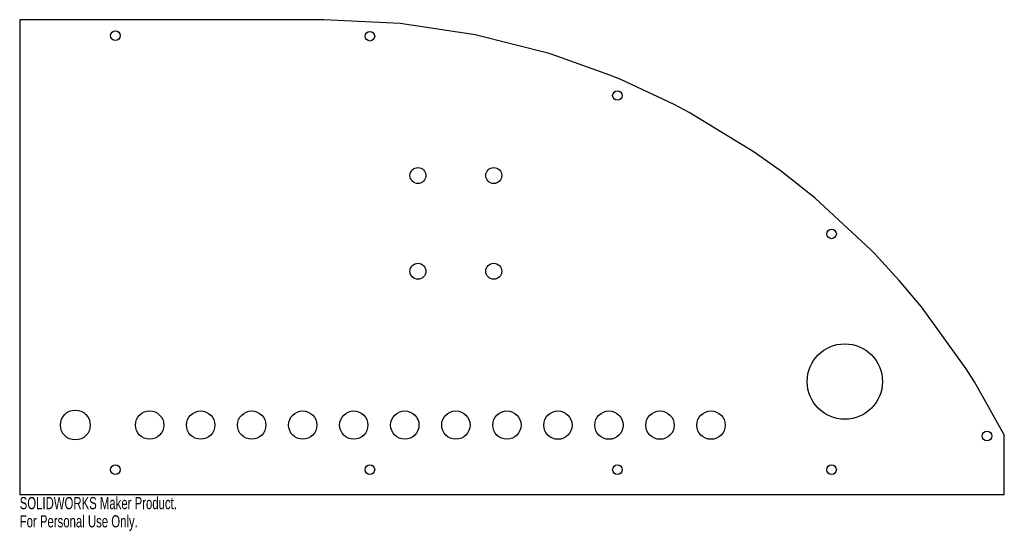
# Model space of a CAD drawing. Header units: inches. Extents: x 25.8 to 41.3, y 29.7 to 37.7.
import ezdxf

# ---------------------------------------------------------------- set-up
doc = ezdxf.new("R2010")
doc.units = ezdxf.units.IN
doc.header["$MEASUREMENT"] = 0
doc.styles.add('SLDTEXTSTYLE0', font='TXT', dxfattribs={"width": 0.7})

msp = doc.modelspace()

# ---------------------------------------------------------------- linework, layer by layer
at = {"color": 7, "linetype": 'Continuous', "lineweight": 25}
for p, q in [((25.844, 37.668), (25.844, 30.231)), ((30.613, 37.668), (25.844, 37.668)), ((31.806, 37.609), (30.613, 37.668)), ((32.986, 37.431), (31.806, 37.609)), ((34.143, 37.137), (32.986, 37.431)), ((34.263, 37.099), (34.143, 37.137)), ((35.095, 36.8), (34.263, 37.099)), ((35.265, 36.73), (35.095, 36.8)), ((36.104, 36.338), (35.265, 36.73)), ((36.341, 36.213), (36.104, 36.338)), ((37.36, 35.592), (36.341, 36.213)), ((37.787, 35.288), (37.36, 35.592)), ((38.243, 34.93), (37.787, 35.288)), ((38.313, 34.872), (38.243, 34.93)), ((39.189, 34.062), (38.313, 34.872)), ((39.251, 33.998), (39.189, 34.062)), ((39.632, 33.584), (39.251, 33.998)), ((39.981, 33.168), (39.632, 33.584)), ((40.68, 32.2), (39.981, 33.168)), ((40.809, 31.996), (40.68, 32.2)), ((41.279, 31.168), (40.809, 31.996)), ((41.279, 30.231), (41.279, 31.168)), ((25.844, 30.231), (41.279, 30.231))]:
    msp.add_line(p, q, dxfattribs=at)
for centre, radius in [((27.344, 37.418), 0.075), ((31.334, 37.409), 0.075), ((35.214, 36.48), 0.075), ((32.087, 35.227), 0.125), ((33.275, 35.227), 0.125), ((38.571, 34.313), 0.075), ((32.087, 33.727), 0.125), ((33.275, 33.727), 0.125), ((38.779, 32), 0.59), ((26.716, 31.319), 0.234), ((27.881, 31.319), 0.222), ((28.681, 31.318), 0.222), ((29.481, 31.318), 0.222), ((30.281, 31.318), 0.222), ((31.081, 31.318), 0.222), ((31.881, 31.318), 0.222), ((32.681, 31.318), 0.222), ((33.481, 31.318), 0.222), ((34.281, 31.317), 0.222), ((35.081, 31.317), 0.222), ((35.881, 31.317), 0.222), ((36.681, 31.317), 0.222), ((41.008, 31.147), 0.075), ((27.344, 30.619), 0.075), ((31.334, 30.619), 0.075), ((35.214, 30.619), 0.075), ((38.571, 30.619), 0.075)]:
    msp.add_circle(centre, radius, dxfattribs=at)

# ---------------------------------------------------------------- texts
at = {"color": 7, "linetype": 'Continuous', "char_height": 0.1903, "attachment_point": 1, "style": 'SLDTEXTSTYLE0'}
for s, insert in [('SOLIDWORKS Maker Product.', (25.844, 30.191)), ('For Personal Use Only.', (25.844, 29.906))]:
    msp.add_mtext(s, dxfattribs=dict(at, insert=insert))

doc.saveas('drawing.dxf')
